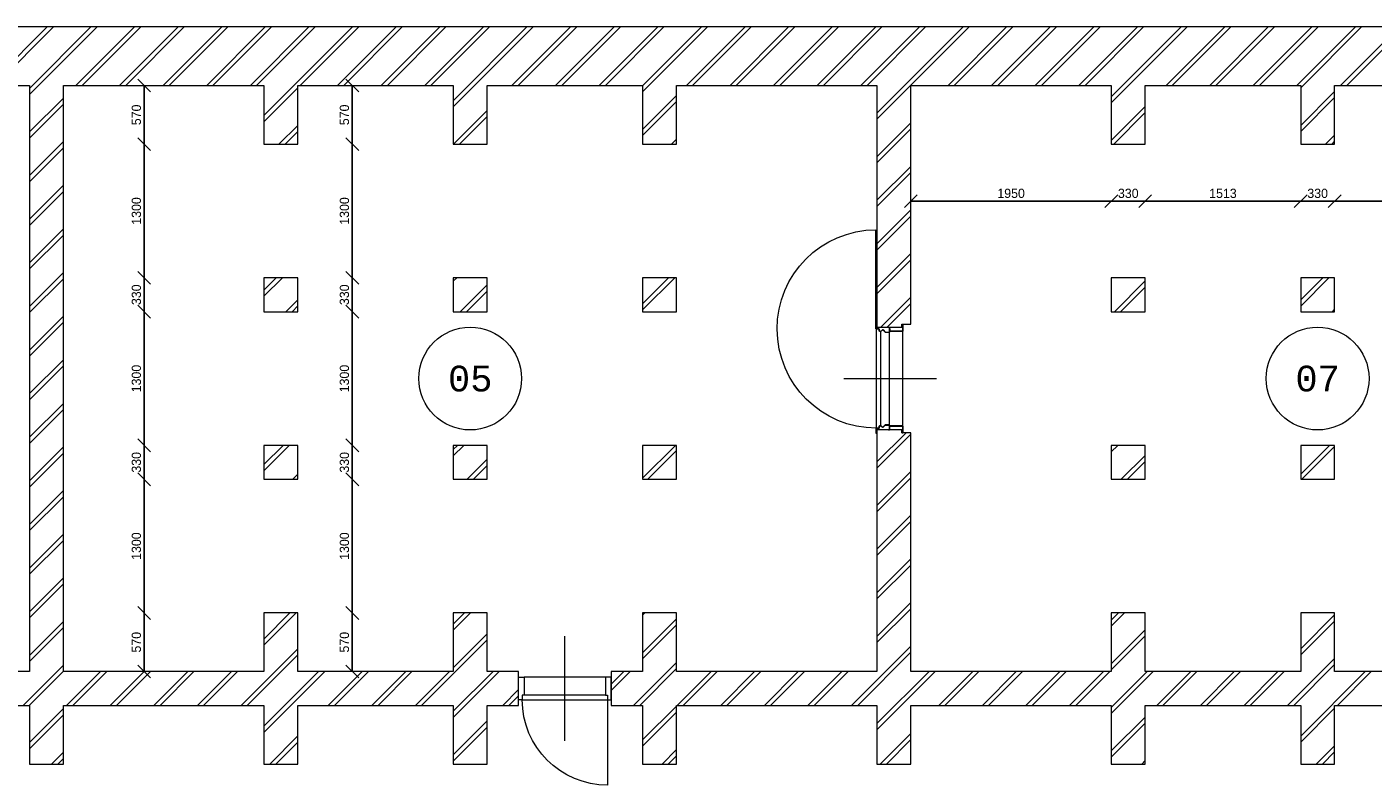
# Model space of a CAD drawing. Header units: millimetres. Extents: x 16453 to 69052, y 14723 to 37253.
# Tile 3 of 5: x 31123 to 44220, y 27661 to 35036. Entities that reach past the tile are written whole.
import ezdxf
from ezdxf.enums import TextEntityAlignment as Align
from ezdxf.xclip import XClip

# ---------------------------------------------------------------- set-up
doc = ezdxf.new("R2010")
doc.units = ezdxf.units.MM
doc.header["$LTSCALE"] = 50
doc.header["$XCLIPFRAME"] = 0
doc.layers.get('0').update_dxf_attribs({"linetype": 'CONTINUOUS'})
for name, color, linetype in [('Xref', 8, 'CONTINUOUS'), ('Xref-kel26$0$AL$1A---_ALGEMEEN', 8, 'CONTINUOUS'), ('Xref-kel26$0$AM$1A---_MAATV', 8, 'CONTINUOUS'), ('Xref-kel26$0$AT$1A---_TEKST050', 8, 'CONTINUOUS')]:
    doc.layers.add(name, color=color, linetype=linetype)
doc.styles.add('Xref-kel26$0$MONOTXT', font='MONOTXT')
doc.styles.add('Xref-kel26$0$Standard', font='txt')
doc.dimstyles.new('Xref-kel26$0$Standard', dxfattribs={"dimscale": 50, "dimtxt": 1.8, "dimasz": 2.5, "dimexe": 0.18, "dimexo": 0.0625, "dimtad": 1, "dimdec": 0, "dimdsep": 46, "dimtxsty": 'Xref-kel26$0$Standard', "dimblk": 'Xref-kel26$0$_Oblique', "dimcen": 2.5, "dimse1": 1, "dimse2": 1, "dimclrd": 8, "dimclre": 8, "dimclrt": 8, "dimadec": 0, "dimazin": 0, "dimtfac": 1, "dimtdec": 0, "dimtmove": 0, "dimatfit": 3, "dimldrblk": 'Xref-kel26$0$_Oblique', "dimfxl": 1, "dimtolj": 1, "dimtzin": 0, "dimarcsym": 0})

# ---------------------------------------------------------------- blocks, each defined once
blk = doc.blocks.new('Xref-kel26$0$ED0831')
at = {"layer": 'Xref-kel26$0$AL$1A---_ALGEMEEN', "color": 0, "linetype": 'Continuous', "lineweight": 0}
for p, q in [((450, -400), (450, 620)), ((0, 0), (0, 220)), ((0, 220), (55, 220)), ((55, 220), (845, 220)), ((55, 220), (55, 45)), ((900, 220), (845, 220)), ((845, 220), (845, 45)), ((900, 0), (900, 220)), ((35, 0), (0, 0)), ((55, 45), (35, 45)), ((35, 45), (35, 0)), ((35, 0), (35, -830)), ((865, 0), (35, 0)), ((55, 45), (845, 45)), ((845, 45), (865, 45)), ((865, 45), (865, 0)), ((865, 0), (900, 0))]:
    blk.add_line(p, q, dxfattribs=at)
blk.add_arc((35, 0), 830, 270, 360, dxfattribs=at)
blk = doc.blocks.new('Xref-kel26$0$DRMDG1')
at = {"layer": 'Xref-kel26$0$AL$1A---_ALGEMEEN', "color": 0, "linetype": 'Continuous', "lineweight": 0}
for p, q in [((530, -322), (530, 578)), ((70, 253), (990, 253)), ((72, 39), (989, 39)), ((980, 118), (80, 118)), ((48, -6), (1013, -6)), ((1059, -11), (1978, -11))]:
    blk.add_line(p, q, dxfattribs=at)
for points in [[(70, 249), (70, 127, -0.414214), (66, 123), (46, 123), (46, 125), (66, 125, 0.414214), (68, 127), (68, 249, 0.414214), (66, 251), (6, 251, 0.414214), (4, 249), (4, 242), (2, 242), (2, 249, -0.414214), (6, 253), (66, 253, -0.414214), (70, 249)], [(990, 249), (990, 127, 0.414214), (994, 123), (1014, 123), (1014, 125), (994, 125, -0.414214), (992, 127), (992, 249, -0.414214), (994, 251), (1054, 251, -0.414214), (1056, 249), (1056, 242), (1058, 242), (1058, 249, 0.414214), (1054, 253), (994, 253, 0.414214), (990, 249)], [(30, 112), (30, 119, -0.414214), (34, 123), (76, 123, -0.414214), (80, 119), (80, 83, -0.198912), (79, 80), (57, 57, 0.413398), (57, 55), (71, 40, -0.246437), (72, 37), (70, 24, -0.361349), (66, 21), (50, 21, 0.414214), (48, 19), (48, -7, -0.414214), (44, -11), (2, -11, -0.414214), (-2, -7), (-2, 0), (0, 0), (0, -7, 0.414214), (2, -9), (44, -9, 0.414214), (46, -7), (46, 19, -0.414214), (50, 23), (66, 23, 0.361885), (68, 25), (70, 37, 0.246623), (70, 39), (56, 53, -0.413672), (56, 59), (78, 81, 0.198912), (78, 83), (78, 119, 0.414214), (76, 121), (34, 121, 0.414214), (32, 119), (32, 112), (30, 112)], [(1030, 112), (1030, 119, 0.414214), (1026, 123), (984, 123, 0.414214), (980, 119), (980, 83, 0.198912), (982, 80), (1004, 57, -0.413398), (1004, 55), (990, 40, 0.246437), (989, 37), (991, 24, 0.361349), (995, 21), (1011, 21, -0.414214), (1013, 19), (1013, -7, 0.414214), (1017, -11), (1059, -11, 0.414214), (1063, -7), (1063, 0), (1061, 0), (1061, -7, -0.414214), (1059, -9), (1017, -9, -0.414214), (1015, -7), (1015, 19, 0.414214), (1011, 23), (995, 23, -0.361885), (993, 25), (991, 37, -0.246623), (991, 39), (1005, 53, 0.413672), (1005, 59), (983, 81, -0.198912), (982, 83), (982, 119, -0.414214), (984, 121), (1026, 121, -0.414214), (1028, 119), (1028, 112), (1030, 112)]]:
    blk.add_lwpolyline(points, format="xyb", dxfattribs=at)
blk.add_arc((1013, -6), 965, 180, 359.7031, dxfattribs=at)
blk = doc.blocks.new('Xref-kel26$0$_Oblique')
at = {"color": 0, "linetype": 'ByBlock', "lineweight": -2}
blk.add_line((-0.5, -0.5), (0.5, 0.5), dxfattribs=at)
blk = doc.blocks.new('*D13')
at = {"layer": 'Xref-kel26$0$AM$1A---_MAATV', "color": 8, "linetype": 'Continuous', "lineweight": -2, "transparency": 16777216}
blk.add_line((117810.43, 57319.74001), (115860.43, 57319.74001), dxfattribs=at)
at = {"layer": 'Xref-kel26$0$AM$1A---_MAATV', "color": 8, "linetype": 'Continuous', "lineweight": -2, "transparency": 16777216, "xscale": 125, "yscale": 125, "zscale": 125, "rotation": 180}
blk.add_blockref('Xref-kel26$0$_Oblique', (115860.43, 57319.74001), dxfattribs=at)
at = {"layer": 'Xref-kel26$0$AM$1A---_MAATV', "color": 8, "linetype": 'Continuous', "lineweight": -2, "transparency": 16777216, "xscale": 125, "yscale": 125, "zscale": 125}
blk.add_blockref('Xref-kel26$0$_Oblique', (117810.43, 57319.74001), dxfattribs=at)
at = {"layer": 'Xref-kel26$0$AM$1A---_MAATV', "color": 8, "linetype": 'Continuous', "lineweight": 0, "transparency": 16777216, "insert": (116835.43, 57395.99001), "char_height": 90, "attachment_point": 5, "style": 'Xref-kel26$0$Standard'}
blk.add_mtext('\\A1;1950', dxfattribs=at)
blk = doc.blocks.new('*D14')
at = {"layer": 'Xref-kel26$0$AM$1A---_MAATV', "color": 8, "linetype": 'Continuous', "lineweight": -2, "transparency": 16777216}
blk.add_line((118140.43, 57319.74001), (117810.43, 57319.74001), dxfattribs=at)
at = {"layer": 'Xref-kel26$0$AM$1A---_MAATV', "color": 8, "linetype": 'Continuous', "lineweight": -2, "transparency": 16777216, "xscale": 125, "yscale": 125, "zscale": 125, "rotation": 180}
blk.add_blockref('Xref-kel26$0$_Oblique', (117810.43, 57319.74001), dxfattribs=at)
at = {"layer": 'Xref-kel26$0$AM$1A---_MAATV', "color": 8, "linetype": 'Continuous', "lineweight": -2, "transparency": 16777216, "xscale": 125, "yscale": 125, "zscale": 125}
blk.add_blockref('Xref-kel26$0$_Oblique', (118140.43, 57319.74001), dxfattribs=at)
at = {"layer": 'Xref-kel26$0$AM$1A---_MAATV', "color": 8, "linetype": 'Continuous', "lineweight": 0, "transparency": 16777216, "insert": (117975.43, 57395.99001), "char_height": 90, "attachment_point": 5, "style": 'Xref-kel26$0$Standard'}
blk.add_mtext('\\A1;330', dxfattribs=at)
blk = doc.blocks.new('*D15')
at = {"layer": 'Xref-kel26$0$AM$1A---_MAATV', "color": 8, "linetype": 'Continuous', "lineweight": -2, "transparency": 16777216}
blk.add_line((119652.93, 57319.74001), (118140.43, 57319.74001), dxfattribs=at)
at = {"layer": 'Xref-kel26$0$AM$1A---_MAATV', "color": 8, "linetype": 'Continuous', "lineweight": -2, "transparency": 16777216, "xscale": 125, "yscale": 125, "zscale": 125, "rotation": 180}
blk.add_blockref('Xref-kel26$0$_Oblique', (118140.43, 57319.74001), dxfattribs=at)
at = {"layer": 'Xref-kel26$0$AM$1A---_MAATV', "color": 8, "linetype": 'Continuous', "lineweight": -2, "transparency": 16777216, "xscale": 125, "yscale": 125, "zscale": 125}
blk.add_blockref('Xref-kel26$0$_Oblique', (119652.93, 57319.74001), dxfattribs=at)
at = {"layer": 'Xref-kel26$0$AM$1A---_MAATV', "color": 8, "linetype": 'Continuous', "lineweight": 0, "transparency": 16777216, "insert": (118896.68, 57395.99001), "char_height": 90, "attachment_point": 5, "style": 'Xref-kel26$0$Standard'}
blk.add_mtext('\\A1;1513', dxfattribs=at)
blk = doc.blocks.new('*D16')
at = {"layer": 'Xref-kel26$0$AM$1A---_MAATV', "color": 8, "linetype": 'Continuous', "lineweight": -2, "transparency": 16777216}
blk.add_line((119982.93, 57319.74001), (119652.93, 57319.74001), dxfattribs=at)
at = {"layer": 'Xref-kel26$0$AM$1A---_MAATV', "color": 8, "linetype": 'Continuous', "lineweight": -2, "transparency": 16777216, "xscale": 125, "yscale": 125, "zscale": 125, "rotation": 180}
blk.add_blockref('Xref-kel26$0$_Oblique', (119652.93, 57319.74001), dxfattribs=at)
at = {"layer": 'Xref-kel26$0$AM$1A---_MAATV', "color": 8, "linetype": 'Continuous', "lineweight": -2, "transparency": 16777216, "xscale": 125, "yscale": 125, "zscale": 125}
blk.add_blockref('Xref-kel26$0$_Oblique', (119982.93, 57319.74001), dxfattribs=at)
at = {"layer": 'Xref-kel26$0$AM$1A---_MAATV', "color": 8, "linetype": 'Continuous', "lineweight": 0, "transparency": 16777216, "insert": (119817.93, 57395.99001), "char_height": 90, "attachment_point": 5, "style": 'Xref-kel26$0$Standard'}
blk.add_mtext('\\A1;330', dxfattribs=at)
blk = doc.blocks.new('*D17')
at = {"layer": 'Xref-kel26$0$AM$1A---_MAATV', "color": 8, "linetype": 'Continuous', "lineweight": -2, "transparency": 16777216}
blk.add_line((121495.43, 57319.74001), (119982.93, 57319.74001), dxfattribs=at)
at = {"layer": 'Xref-kel26$0$AM$1A---_MAATV', "color": 8, "linetype": 'Continuous', "lineweight": -2, "transparency": 16777216, "xscale": 125, "yscale": 125, "zscale": 125, "rotation": 180}
blk.add_blockref('Xref-kel26$0$_Oblique', (119982.93, 57319.74001), dxfattribs=at)
at = {"layer": 'Xref-kel26$0$AM$1A---_MAATV', "color": 8, "linetype": 'Continuous', "lineweight": -2, "transparency": 16777216, "xscale": 125, "yscale": 125, "zscale": 125}
blk.add_blockref('Xref-kel26$0$_Oblique', (121495.43, 57319.74001), dxfattribs=at)
at = {"layer": 'Xref-kel26$0$AM$1A---_MAATV', "color": 8, "linetype": 'Continuous', "lineweight": 0, "transparency": 16777216, "insert": (120739.18, 57395.99001), "char_height": 90, "attachment_point": 5, "style": 'Xref-kel26$0$Standard'}
blk.add_mtext('\\A1;1513', dxfattribs=at)
blk = doc.blocks.new('*D20')
at = {"layer": 'Xref-kel26$0$AM$1A---_MAATV', "color": 8, "linetype": 'Continuous', "lineweight": -2, "transparency": 16777216}
blk.add_line((110425.69999, 53314.85), (110425.69999, 52744.85), dxfattribs=at)
at = {"layer": 'Xref-kel26$0$AM$1A---_MAATV', "color": 8, "linetype": 'Continuous', "lineweight": -2, "transparency": 16777216, "xscale": 125, "yscale": 125, "zscale": 125}
for p, rotation in [((110425.69999, 53314.85), 90), ((110425.69999, 52744.85), 270)]:
    blk.add_blockref('Xref-kel26$0$_Oblique', p, dxfattribs=dict(at, rotation=rotation))
at = {"layer": 'Xref-kel26$0$AM$1A---_MAATV', "color": 8, "linetype": 'Continuous', "lineweight": 0, "transparency": 16777216, "insert": (110349.44999, 53029.85), "char_height": 90, "attachment_point": 5, "rotation": 90, "style": 'Xref-kel26$0$Standard'}
blk.add_mtext('\\A1;570', dxfattribs=at)
blk = doc.blocks.new('*D21')
at = {"layer": 'Xref-kel26$0$AM$1A---_MAATV', "color": 8, "linetype": 'Continuous', "lineweight": -2, "transparency": 16777216}
blk.add_line((110425.69999, 54614.85), (110425.69999, 53314.85), dxfattribs=at)
at = {"layer": 'Xref-kel26$0$AM$1A---_MAATV', "color": 8, "linetype": 'Continuous', "lineweight": -2, "transparency": 16777216, "xscale": 125, "yscale": 125, "zscale": 125}
for p, rotation in [((110425.69999, 54614.85), 90), ((110425.69999, 53314.85), 270)]:
    blk.add_blockref('Xref-kel26$0$_Oblique', p, dxfattribs=dict(at, rotation=rotation))
at = {"layer": 'Xref-kel26$0$AM$1A---_MAATV', "color": 8, "linetype": 'Continuous', "lineweight": 0, "transparency": 16777216, "insert": (110349.44999, 53964.85), "char_height": 90, "attachment_point": 5, "rotation": 90, "style": 'Xref-kel26$0$Standard'}
blk.add_mtext('\\A1;1300', dxfattribs=at)
blk = doc.blocks.new('*D22')
at = {"layer": 'Xref-kel26$0$AM$1A---_MAATV', "color": 8, "linetype": 'Continuous', "lineweight": -2, "transparency": 16777216}
blk.add_line((110425.69999, 54944.85), (110425.69999, 54614.85), dxfattribs=at)
at = {"layer": 'Xref-kel26$0$AM$1A---_MAATV', "color": 8, "linetype": 'Continuous', "lineweight": -2, "transparency": 16777216, "xscale": 125, "yscale": 125, "zscale": 125}
for p, rotation in [((110425.69999, 54944.85), 90), ((110425.69999, 54614.85), 270)]:
    blk.add_blockref('Xref-kel26$0$_Oblique', p, dxfattribs=dict(at, rotation=rotation))
at = {"layer": 'Xref-kel26$0$AM$1A---_MAATV', "color": 8, "linetype": 'Continuous', "lineweight": 0, "transparency": 16777216, "insert": (110349.44999, 54779.85), "char_height": 90, "attachment_point": 5, "rotation": 90, "style": 'Xref-kel26$0$Standard'}
blk.add_mtext('\\A1;330', dxfattribs=at)
blk = doc.blocks.new('*D23')
at = {"layer": 'Xref-kel26$0$AM$1A---_MAATV', "color": 8, "linetype": 'Continuous', "lineweight": -2, "transparency": 16777216}
blk.add_line((110425.69999, 56244.85), (110425.69999, 54944.85), dxfattribs=at)
at = {"layer": 'Xref-kel26$0$AM$1A---_MAATV', "color": 8, "linetype": 'Continuous', "lineweight": -2, "transparency": 16777216, "xscale": 125, "yscale": 125, "zscale": 125}
for p, rotation in [((110425.69999, 56244.85), 90), ((110425.69999, 54944.85), 270)]:
    blk.add_blockref('Xref-kel26$0$_Oblique', p, dxfattribs=dict(at, rotation=rotation))
at = {"layer": 'Xref-kel26$0$AM$1A---_MAATV', "color": 8, "linetype": 'Continuous', "lineweight": 0, "transparency": 16777216, "insert": (110349.44999, 55594.85), "char_height": 90, "attachment_point": 5, "rotation": 90, "style": 'Xref-kel26$0$Standard'}
blk.add_mtext('\\A1;1300', dxfattribs=at)
blk = doc.blocks.new('*D24')
at = {"layer": 'Xref-kel26$0$AM$1A---_MAATV', "color": 8, "linetype": 'Continuous', "lineweight": -2, "transparency": 16777216}
blk.add_line((110425.69999, 56574.85), (110425.69999, 56244.85), dxfattribs=at)
at = {"layer": 'Xref-kel26$0$AM$1A---_MAATV', "color": 8, "linetype": 'Continuous', "lineweight": -2, "transparency": 16777216, "xscale": 125, "yscale": 125, "zscale": 125}
for p, rotation in [((110425.69999, 56574.85), 90), ((110425.69999, 56244.85), 270)]:
    blk.add_blockref('Xref-kel26$0$_Oblique', p, dxfattribs=dict(at, rotation=rotation))
at = {"layer": 'Xref-kel26$0$AM$1A---_MAATV', "color": 8, "linetype": 'Continuous', "lineweight": 0, "transparency": 16777216, "insert": (110349.44999, 56409.85), "char_height": 90, "attachment_point": 5, "rotation": 90, "style": 'Xref-kel26$0$Standard'}
blk.add_mtext('\\A1;330', dxfattribs=at)
blk = doc.blocks.new('*D25')
at = {"layer": 'Xref-kel26$0$AM$1A---_MAATV', "color": 8, "linetype": 'Continuous', "lineweight": -2, "transparency": 16777216}
blk.add_line((110425.69999, 57874.85), (110425.69999, 56574.85), dxfattribs=at)
at = {"layer": 'Xref-kel26$0$AM$1A---_MAATV', "color": 8, "linetype": 'Continuous', "lineweight": -2, "transparency": 16777216, "xscale": 125, "yscale": 125, "zscale": 125}
for p, rotation in [((110425.69999, 57874.85), 90), ((110425.69999, 56574.85), 270)]:
    blk.add_blockref('Xref-kel26$0$_Oblique', p, dxfattribs=dict(at, rotation=rotation))
at = {"layer": 'Xref-kel26$0$AM$1A---_MAATV', "color": 8, "linetype": 'Continuous', "lineweight": 0, "transparency": 16777216, "insert": (110349.44999, 57224.85), "char_height": 90, "attachment_point": 5, "rotation": 90, "style": 'Xref-kel26$0$Standard'}
blk.add_mtext('\\A1;1300', dxfattribs=at)
blk = doc.blocks.new('*D26')
at = {"layer": 'Xref-kel26$0$AM$1A---_MAATV', "color": 8, "linetype": 'Continuous', "lineweight": -2, "transparency": 16777216}
blk.add_line((110425.69999, 58444.85), (110425.69999, 57874.85), dxfattribs=at)
at = {"layer": 'Xref-kel26$0$AM$1A---_MAATV', "color": 8, "linetype": 'Continuous', "lineweight": -2, "transparency": 16777216, "xscale": 125, "yscale": 125, "zscale": 125}
for p, rotation in [((110425.69999, 58444.85), 90), ((110425.69999, 57874.85), 270)]:
    blk.add_blockref('Xref-kel26$0$_Oblique', p, dxfattribs=dict(at, rotation=rotation))
at = {"layer": 'Xref-kel26$0$AM$1A---_MAATV', "color": 8, "linetype": 'Continuous', "lineweight": 0, "transparency": 16777216, "insert": (110349.44999, 58159.85), "char_height": 90, "attachment_point": 5, "rotation": 90, "style": 'Xref-kel26$0$Standard'}
blk.add_mtext('\\A1;570', dxfattribs=at)
blk = doc.blocks.new('*D27')
at = {"layer": 'Xref-kel26$0$AM$1A---_MAATV', "color": 8, "linetype": 'Continuous', "lineweight": -2, "transparency": 16777216}
blk.add_line((108401.39999, 53314.85), (108401.39999, 52744.85), dxfattribs=at)
at = {"layer": 'Xref-kel26$0$AM$1A---_MAATV', "color": 8, "linetype": 'Continuous', "lineweight": -2, "transparency": 16777216, "xscale": 125, "yscale": 125, "zscale": 125}
for p, rotation in [((108401.39999, 53314.85), 90), ((108401.39999, 52744.85), 270)]:
    blk.add_blockref('Xref-kel26$0$_Oblique', p, dxfattribs=dict(at, rotation=rotation))
at = {"layer": 'Xref-kel26$0$AM$1A---_MAATV', "color": 8, "linetype": 'Continuous', "lineweight": 0, "transparency": 16777216, "insert": (108325.14999, 53029.85), "char_height": 90, "attachment_point": 5, "rotation": 90, "style": 'Xref-kel26$0$Standard'}
blk.add_mtext('\\A1;570', dxfattribs=at)
blk = doc.blocks.new('*D28')
at = {"layer": 'Xref-kel26$0$AM$1A---_MAATV', "color": 8, "linetype": 'Continuous', "lineweight": -2, "transparency": 16777216}
blk.add_line((108401.39999, 54614.85), (108401.39999, 53314.85), dxfattribs=at)
at = {"layer": 'Xref-kel26$0$AM$1A---_MAATV', "color": 8, "linetype": 'Continuous', "lineweight": -2, "transparency": 16777216, "xscale": 125, "yscale": 125, "zscale": 125}
for p, rotation in [((108401.39999, 54614.85), 90), ((108401.39999, 53314.85), 270)]:
    blk.add_blockref('Xref-kel26$0$_Oblique', p, dxfattribs=dict(at, rotation=rotation))
at = {"layer": 'Xref-kel26$0$AM$1A---_MAATV', "color": 8, "linetype": 'Continuous', "lineweight": 0, "transparency": 16777216, "insert": (108325.14999, 53964.85), "char_height": 90, "attachment_point": 5, "rotation": 90, "style": 'Xref-kel26$0$Standard'}
blk.add_mtext('\\A1;1300', dxfattribs=at)
blk = doc.blocks.new('*D29')
at = {"layer": 'Xref-kel26$0$AM$1A---_MAATV', "color": 8, "linetype": 'Continuous', "lineweight": -2, "transparency": 16777216}
blk.add_line((108401.39999, 54944.85), (108401.39999, 54614.85), dxfattribs=at)
at = {"layer": 'Xref-kel26$0$AM$1A---_MAATV', "color": 8, "linetype": 'Continuous', "lineweight": -2, "transparency": 16777216, "xscale": 125, "yscale": 125, "zscale": 125}
for p, rotation in [((108401.39999, 54944.85), 90), ((108401.39999, 54614.85), 270)]:
    blk.add_blockref('Xref-kel26$0$_Oblique', p, dxfattribs=dict(at, rotation=rotation))
at = {"layer": 'Xref-kel26$0$AM$1A---_MAATV', "color": 8, "linetype": 'Continuous', "lineweight": 0, "transparency": 16777216, "insert": (108325.14999, 54779.85), "char_height": 90, "attachment_point": 5, "rotation": 90, "style": 'Xref-kel26$0$Standard'}
blk.add_mtext('\\A1;330', dxfattribs=at)
blk = doc.blocks.new('*D30')
at = {"layer": 'Xref-kel26$0$AM$1A---_MAATV', "color": 8, "linetype": 'Continuous', "lineweight": -2, "transparency": 16777216}
blk.add_line((108401.39999, 56244.85), (108401.39999, 54944.85), dxfattribs=at)
at = {"layer": 'Xref-kel26$0$AM$1A---_MAATV', "color": 8, "linetype": 'Continuous', "lineweight": -2, "transparency": 16777216, "xscale": 125, "yscale": 125, "zscale": 125}
for p, rotation in [((108401.39999, 56244.85), 90), ((108401.39999, 54944.85), 270)]:
    blk.add_blockref('Xref-kel26$0$_Oblique', p, dxfattribs=dict(at, rotation=rotation))
at = {"layer": 'Xref-kel26$0$AM$1A---_MAATV', "color": 8, "linetype": 'Continuous', "lineweight": 0, "transparency": 16777216, "insert": (108325.14999, 55594.85), "char_height": 90, "attachment_point": 5, "rotation": 90, "style": 'Xref-kel26$0$Standard'}
blk.add_mtext('\\A1;1300', dxfattribs=at)
blk = doc.blocks.new('*D31')
at = {"layer": 'Xref-kel26$0$AM$1A---_MAATV', "color": 8, "linetype": 'Continuous', "lineweight": -2, "transparency": 16777216}
blk.add_line((108401.39999, 56574.85), (108401.39999, 56244.85), dxfattribs=at)
at = {"layer": 'Xref-kel26$0$AM$1A---_MAATV', "color": 8, "linetype": 'Continuous', "lineweight": -2, "transparency": 16777216, "xscale": 125, "yscale": 125, "zscale": 125}
for p, rotation in [((108401.39999, 56574.85), 90), ((108401.39999, 56244.85), 270)]:
    blk.add_blockref('Xref-kel26$0$_Oblique', p, dxfattribs=dict(at, rotation=rotation))
at = {"layer": 'Xref-kel26$0$AM$1A---_MAATV', "color": 8, "linetype": 'Continuous', "lineweight": 0, "transparency": 16777216, "insert": (108325.14999, 56409.85), "char_height": 90, "attachment_point": 5, "rotation": 90, "style": 'Xref-kel26$0$Standard'}
blk.add_mtext('\\A1;330', dxfattribs=at)
blk = doc.blocks.new('*D32')
at = {"layer": 'Xref-kel26$0$AM$1A---_MAATV', "color": 8, "linetype": 'Continuous', "lineweight": -2, "transparency": 16777216}
blk.add_line((108401.39999, 57874.85), (108401.39999, 56574.85), dxfattribs=at)
at = {"layer": 'Xref-kel26$0$AM$1A---_MAATV', "color": 8, "linetype": 'Continuous', "lineweight": -2, "transparency": 16777216, "xscale": 125, "yscale": 125, "zscale": 125}
for p, rotation in [((108401.39999, 57874.85), 90), ((108401.39999, 56574.85), 270)]:
    blk.add_blockref('Xref-kel26$0$_Oblique', p, dxfattribs=dict(at, rotation=rotation))
at = {"layer": 'Xref-kel26$0$AM$1A---_MAATV', "color": 8, "linetype": 'Continuous', "lineweight": 0, "transparency": 16777216, "insert": (108325.14999, 57224.85), "char_height": 90, "attachment_point": 5, "rotation": 90, "style": 'Xref-kel26$0$Standard'}
blk.add_mtext('\\A1;1300', dxfattribs=at)
blk = doc.blocks.new('*D33')
at = {"layer": 'Xref-kel26$0$AM$1A---_MAATV', "color": 8, "linetype": 'Continuous', "lineweight": -2, "transparency": 16777216}
blk.add_line((108401.39999, 58444.85), (108401.39999, 57874.85), dxfattribs=at)
at = {"layer": 'Xref-kel26$0$AM$1A---_MAATV', "color": 8, "linetype": 'Continuous', "lineweight": -2, "transparency": 16777216, "xscale": 125, "yscale": 125, "zscale": 125}
for p, rotation in [((108401.39999, 58444.85), 90), ((108401.39999, 57874.85), 270)]:
    blk.add_blockref('Xref-kel26$0$_Oblique', p, dxfattribs=dict(at, rotation=rotation))
at = {"layer": 'Xref-kel26$0$AM$1A---_MAATV', "color": 8, "linetype": 'Continuous', "lineweight": 0, "transparency": 16777216, "insert": (108325.14999, 58159.85), "char_height": 90, "attachment_point": 5, "rotation": 90, "style": 'Xref-kel26$0$Standard'}
blk.add_mtext('\\A1;570', dxfattribs=at)
blk = doc.blocks.new('Xref-kel26')
at = {"layer": 'Xref-kel26$0$AL$1A---_ALGEMEEN', "linetype": 'Continuous', "lineweight": 0}
for p, q in [((106888.3, 58444.85), (107458.3, 59014.85)), ((106948.3, 58444.85), (107518.3, 59014.85)), ((107285.43, 58417.72), (107882.56, 59014.85)), ((107285.43, 58357.72), (107942.56, 59014.85)), ((107736.83, 58444.85), (108306.83, 59014.85)), ((107796.83, 58444.85), (108366.83, 59014.85)), ((108161.09, 58444.85), (108731.09, 59014.85)), ((108221.09, 58444.85), (108791.09, 59014.85)), ((108585.35, 58444.85), (109155.35, 59014.85)), ((108645.35, 58444.85), (109215.35, 59014.85)), ((109009.62, 58444.85), (109579.62, 59014.85)), ((109069.62, 58444.85), (109639.62, 59014.85)), ((109433.88, 58444.85), (110003.88, 59014.85)), ((109493.88, 58444.85), (110063.88, 59014.85)), ((109565.43, 58152.13), (110428.15, 59014.85)), ((109918.15, 58444.85), (110488.15, 59014.85)), ((110282.41, 58444.85), (110852.41, 59014.85)), ((110342.41, 58444.85), (110912.41, 59014.85)), ((110706.67, 58444.85), (111276.67, 59014.85)), ((110766.67, 58444.85), (111336.67, 59014.85)), ((111130.94, 58444.85), (111700.94, 59014.85)), ((111190.94, 58444.85), (111760.94, 59014.85)), ((111407.93, 58297.58), (112125.2, 59014.85)), ((111407.93, 58237.58), (112185.2, 59014.85)), ((111979.47, 58444.85), (112549.47, 59014.85)), ((112039.47, 58444.85), (112609.47, 59014.85)), ((112403.73, 58444.85), (112973.73, 59014.85)), ((112463.73, 58444.85), (113033.73, 59014.85)), ((112827.99, 58444.85), (113397.99, 59014.85)), ((112887.99, 58444.85), (113457.99, 59014.85)), ((113250.43, 58443.02), (113822.26, 59014.85)), ((113250.43, 58383.02), (113882.26, 59014.85)), ((113676.52, 58444.85), (114246.52, 59014.85)), ((113736.52, 58444.85), (114306.52, 59014.85)), ((114100.79, 58444.85), (114670.79, 59014.85)), ((114160.79, 58444.85), (114730.79, 59014.85)), ((114525.05, 58444.85), (115095.05, 59014.85)), ((114585.05, 58444.85), (115155.05, 59014.85)), ((114949.32, 58444.85), (115519.32, 59014.85)), ((115009.32, 58444.85), (115579.32, 59014.85)), ((115373.58, 58444.85), (115943.58, 59014.85)), ((115433.58, 58444.85), (116003.58, 59014.85)), ((115530.43, 58177.44), (116367.84, 59014.85)), ((115530.43, 58117.44), (116427.84, 59014.85)), ((116222.11, 58444.85), (116792.11, 59014.85)), ((116282.11, 58444.85), (116852.11, 59014.85)), ((116646.37, 58444.85), (117216.37, 59014.85)), ((116706.37, 58444.85), (117276.37, 59014.85)), ((117070.64, 58444.85), (117640.64, 59014.85)), ((117130.64, 58444.85), (117700.64, 59014.85)), ((117494.9, 58444.85), (118064.9, 59014.85)), ((117554.9, 58444.85), (118124.9, 59014.85)), ((117810.43, 58336.12), (118489.16, 59014.85)), ((117810.43, 58276.12), (118549.16, 59014.85)), ((118343.43, 58444.85), (118913.43, 59014.85)), ((118403.43, 58444.85), (118973.43, 59014.85)), ((118767.69, 58444.85), (119337.69, 59014.85)), ((118827.69, 58444.85), (119397.69, 59014.85)), ((119191.96, 58444.85), (119761.96, 59014.85)), ((119251.96, 58444.85), (119821.96, 59014.85)), ((119616.22, 58444.85), (120186.22, 59014.85)), ((119652.93, 58421.56), (120246.22, 59014.85)), ((120040.48, 58444.85), (120610.48, 59014.85)), ((120100.48, 58444.85), (120670.48, 59014.85)), ((109565.43, 58092.13), (109895.43, 58422.13)), ((107285.43, 57993.45), (107615.43, 58323.45)), ((113250.43, 58018.76), (113580.43, 58348.76)), ((113250.43, 57958.76), (113580.43, 58288.76)), ((119652.93, 58057.3), (119982.93, 58387.3)), ((119652.93, 57997.3), (119982.93, 58327.3)), ((107285.43, 57933.45), (107615.43, 58263.45)), ((111409.47, 57874.85), (111737.93, 58203.31)), ((117810.43, 57911.85), (118140.43, 58241.85)), ((117833.43, 57874.85), (118140.43, 58181.85)), ((109712.41, 57874.85), (109895.43, 58057.87)), ((111469.47, 57874.85), (111737.93, 58143.31)), ((115530.43, 57753.17), (115860.43, 58083.17)), ((115530.43, 57693.17), (115860.43, 58023.17)), ((107285.43, 57569.19), (107615.43, 57899.19)), ((109772.41, 57874.85), (109895.43, 57997.87)), ((113530.79, 57874.85), (113580.43, 57924.49)), ((119894.75, 57874.85), (119982.93, 57963.03)), ((119954.75, 57874.85), (119982.93, 57903.03)), ((107285.43, 57509.19), (107615.43, 57839.19)), ((115530.43, 57328.91), (115860.43, 57658.91)), ((115530.43, 57268.91), (115860.43, 57598.91)), ((107285.43, 57144.93), (107615.43, 57474.93)), ((107285.43, 57084.93), (107615.43, 57414.93)), ((115530.43, 56904.64), (115860.43, 57234.64)), ((115530.43, 56844.64), (115860.43, 57174.64)), ((107285.43, 56720.66), (107615.43, 57050.66)), ((107285.43, 56660.66), (107615.43, 56990.66)), ((115530.43, 56480.38), (115860.43, 56810.38)), ((115530.43, 56420.38), (115860.43, 56750.38)), ((107285.43, 56296.4), (107615.43, 56626.4)), ((107285.43, 56236.4), (107615.43, 56566.4)), ((109565.43, 56455.08), (109685.2, 56574.85)), ((109565.43, 56395.08), (109745.2, 56574.85)), ((111407.93, 56540.52), (111442.26, 56574.85)), ((111476.52, 56244.85), (111737.93, 56506.26)), ((113250.43, 56321.7), (113503.58, 56574.85)), ((113250.43, 56261.7), (113563.58, 56574.85)), ((117840.48, 56244.85), (118140.43, 56544.8)), ((117900.48, 56244.85), (118140.43, 56484.8)), ((119652.93, 56360.24), (119867.54, 56574.85)), ((119652.93, 56300.24), (119927.54, 56574.85)), ((109779.47, 56244.85), (109895.43, 56360.81)), ((111536.52, 56244.85), (111737.93, 56446.26)), ((115569.16, 56094.85), (115860.43, 56386.12)), ((115629.16, 56094.85), (115860.43, 56326.12)), ((107285.43, 55872.13), (107615.43, 56202.13)), ((109839.47, 56244.85), (109895.43, 56300.81)), ((119961.8, 56244.85), (119982.93, 56265.98)), ((107285.43, 55812.13), (107615.43, 56142.13)), ((107285.43, 55447.87), (107615.43, 55777.87)), ((107285.43, 55387.87), (107615.43, 55717.87)), ((107285.43, 55023.61), (107615.43, 55353.61)), ((107285.43, 54963.61), (107615.43, 55293.61)), ((115530.43, 54783.32), (115813.96, 55066.85)), ((115530.43, 54723.32), (115860.43, 55053.32)), ((107285.43, 54599.34), (107615.43, 54929.34)), ((109565.43, 54758.02), (109752.26, 54944.85)), ((109565.43, 54698.02), (109812.26, 54944.85)), ((111407.93, 54903.46), (111449.32, 54944.85)), ((111407.93, 54843.46), (111509.32, 54944.85)), ((113250.43, 54624.64), (113570.64, 54944.85)), ((113300.64, 54614.85), (113580.43, 54894.64)), ((117810.43, 54942), (117813.28, 54944.85)), ((117810.43, 54882), (117873.28, 54944.85)), ((119652.93, 54663.18), (119934.6, 54944.85)), ((119664.6, 54614.85), (119982.93, 54933.18)), ((107285.43, 54539.34), (107615.43, 54869.34)), ((111543.58, 54614.85), (111737.93, 54809.2)), ((111603.58, 54614.85), (111737.93, 54749.2)), ((117907.54, 54614.85), (118140.43, 54847.74)), ((117967.54, 54614.85), (118140.43, 54787.74)), ((109846.52, 54614.85), (109895.43, 54663.76)), ((115530.43, 54359.06), (115860.43, 54689.06)), ((115530.43, 54299.06), (115860.43, 54629.06)), ((107285.43, 54175.08), (107615.43, 54505.08)), ((107285.43, 54115.08), (107615.43, 54445.08)), ((115530.43, 53934.8), (115860.43, 54264.8)), ((115530.43, 53874.8), (115860.43, 54204.8)), ((107285.43, 53750.81), (107615.43, 54080.81)), ((107285.43, 53690.81), (107615.43, 54020.81)), ((115530.43, 53510.53), (115860.43, 53840.53)), ((115530.43, 53450.53), (115860.43, 53780.53)), ((107285.43, 53326.55), (107615.43, 53656.55)), ((107285.43, 53266.55), (107615.43, 53596.55)), ((109565.43, 53060.96), (109819.32, 53314.85)), ((109565.43, 53000.96), (109879.32, 53314.85)), ((111407.93, 53206.41), (111516.37, 53314.85)), ((111407.93, 53146.41), (111576.37, 53314.85)), ((113250.43, 53291.85), (113273.43, 53314.85)), ((115530.43, 53086.27), (115860.43, 53416.27)), ((115530.43, 53026.27), (115860.43, 53356.27)), ((117810.43, 53244.95), (117880.33, 53314.85)), ((117810.43, 53184.95), (117940.33, 53314.85)), ((107285.43, 52902.29), (107615.43, 53232.29)), ((113250.43, 52927.59), (113580.43, 53257.59)), ((113250.43, 52867.59), (113580.43, 53197.59)), ((119652.93, 52966.13), (119982.93, 53296.13)), ((119652.93, 52906.13), (119982.93, 53236.13)), ((107285.43, 52842.29), (107615.43, 53172.29)), ((111100.64, 52414.85), (111737.93, 53052.14)), ((111407.93, 52782.14), (111737.93, 53112.14)), ((117810.43, 52820.68), (118140.43, 53150.68)), ((117810.43, 52760.68), (118140.43, 53090.68)), ((109343.58, 52414.85), (109895.43, 52966.7)), ((115283.28, 52414.85), (115860.43, 52992)), ((115343.28, 52414.85), (115860.43, 52932)), ((107222.26, 52414.85), (107615.43, 52808.02)), ((109403.58, 52414.85), (109895.43, 52906.7)), ((113161.96, 52414.85), (113580.43, 52833.32)), ((119525.92, 52414.85), (119982.93, 52871.86)), ((119585.92, 52414.85), (119982.93, 52811.86)), ((107282.26, 52414.85), (107615.43, 52748.02)), ((107646.52, 52414.85), (107976.52, 52744.85)), ((107706.52, 52414.85), (108036.52, 52744.85)), ((108070.79, 52414.85), (108400.79, 52744.85)), ((108130.79, 52414.85), (108460.79, 52744.85)), ((108495.05, 52414.85), (108825.05, 52744.85)), ((108555.05, 52414.85), (108885.05, 52744.85)), ((108919.32, 52414.85), (109249.32, 52744.85)), ((108979.32, 52414.85), (109309.32, 52744.85)), ((109565.43, 52212.44), (110097.84, 52744.85)), ((109565.43, 52152.44), (110157.84, 52744.85)), ((110192.11, 52414.85), (110522.11, 52744.85)), ((110252.11, 52414.85), (110582.11, 52744.85)), ((110616.37, 52414.85), (110946.37, 52744.85)), ((110676.37, 52414.85), (111006.37, 52744.85)), ((111040.64, 52414.85), (111370.64, 52744.85)), ((111407.93, 52357.88), (111794.9, 52744.85)), ((111407.93, 52297.88), (111854.9, 52744.85)), ((112944.18, 52621.34), (113067.69, 52744.85)), ((112944.18, 52561.34), (113127.69, 52744.85)), ((113221.96, 52414.85), (113580.43, 52773.32)), ((113586.22, 52414.85), (113916.22, 52744.85)), ((113646.22, 52414.85), (113976.22, 52744.85)), ((114010.48, 52414.85), (114340.48, 52744.85)), ((114070.48, 52414.85), (114400.48, 52744.85)), ((114434.75, 52414.85), (114764.75, 52744.85)), ((114494.75, 52414.85), (114824.75, 52744.85)), ((114859.01, 52414.85), (115189.01, 52744.85)), ((114919.01, 52414.85), (115249.01, 52744.85)), ((115530.43, 52237.74), (116037.54, 52744.85)), ((115530.43, 52177.74), (116097.54, 52744.85)), ((116131.8, 52414.85), (116461.8, 52744.85)), ((116191.8, 52414.85), (116521.8, 52744.85)), ((116556.07, 52414.85), (116886.07, 52744.85)), ((116616.07, 52414.85), (116946.07, 52744.85)), ((116980.33, 52414.85), (117310.33, 52744.85)), ((117040.33, 52414.85), (117370.33, 52744.85)), ((117404.6, 52414.85), (117734.6, 52744.85)), ((117464.6, 52414.85), (117794.6, 52744.85)), ((117810.43, 52396.42), (118158.86, 52744.85)), ((117810.43, 52336.42), (118218.86, 52744.85)), ((118253.12, 52414.85), (118583.12, 52744.85)), ((118313.12, 52414.85), (118643.12, 52744.85)), ((118677.39, 52414.85), (119007.39, 52744.85)), ((118737.39, 52414.85), (119067.39, 52744.85)), ((119101.65, 52414.85), (119431.65, 52744.85)), ((119161.65, 52414.85), (119491.65, 52744.85)), ((119652.93, 52117.6), (120280.18, 52744.85)), ((120010.18, 52414.85), (120340.18, 52744.85)), ((111889.16, 52414.85), (112044.18, 52569.87)), ((111949.16, 52414.85), (112044.18, 52509.87)), ((113250.43, 52079.06), (113580.43, 52409.06)), ((107285.43, 52053.76), (107615.43, 52383.76)), ((107285.43, 51993.76), (107615.43, 52323.76)), ((111407.93, 51933.62), (111737.93, 52263.62)), ((113250.43, 52019.06), (113580.43, 52349.06)), ((117810.43, 51972.16), (118140.43, 52302.16)), ((119652.93, 52057.6), (119982.93, 52387.6)), ((111407.93, 51873.62), (111737.93, 52203.62)), ((115561.8, 51844.85), (115860.43, 52143.48)), ((117810.43, 51912.16), (118140.43, 52242.16)), ((109622.11, 51844.85), (109895.43, 52118.17)), ((109682.11, 51844.85), (109895.43, 52058.17)), ((115621.8, 51844.85), (115860.43, 52083.48)), ((119804.45, 51844.85), (119982.93, 52023.33)), ((107500.79, 51844.85), (107615.43, 51959.49)), ((107560.79, 51844.85), (107615.43, 51899.49)), ((113440.48, 51844.85), (113580.43, 51984.8)), ((113500.48, 51844.85), (113580.43, 51924.8)), ((118107.39, 51844.85), (118140.43, 51877.89)), ((119864.45, 51844.85), (119982.93, 51963.33))]:
    blk.add_line(p, q, dxfattribs=at)
for points in [[(105335.43, 58444.85), (107285.43, 58444.85), (107285.43, 52744.85), (106760.43, 52744.85)], [(106760.43, 52414.85), (107285.43, 52414.85), (107285.43, 51844.85), (107615.43, 51844.85), (107615.43, 52414.85), (109565.43, 52414.85), (109565.43, 51844.85), (109895.43, 51844.85), (109895.43, 52414.85), (111407.93, 52414.85), (111407.93, 51844.85), (111737.93, 51844.85), (111737.93, 52414.85), (112044.18, 52414.85), (112044.18, 52744.85), (111737.93, 52744.85), (111737.93, 53314.85), (111407.93, 53314.85), (111407.93, 52744.85), (109895.43, 52744.85), (109895.43, 53314.85), (109565.43, 53314.85), (109565.43, 52744.85), (107615.43, 52744.85), (107615.43, 58444.85), (109565.43, 58444.85), (109565.43, 57874.85), (109895.43, 57874.85), (109895.43, 58444.85), (111407.93, 58444.85), (111407.93, 57874.85), (111737.93, 57874.85), (111737.93, 58444.85), (113250.43, 58444.85), (113250.43, 57874.85), (113580.43, 57874.85), (113580.43, 58444.85), (115530.43, 58444.85), (115530.43, 56094.85), (115772.43, 56094.85), (115772.43, 56122.85), (115860.43, 56122.85), (115860.43, 58444.85), (117810.43, 58444.85), (117810.43, 57874.85), (118140.43, 57874.85), (118140.43, 58444.85), (119652.93, 58444.85), (119652.93, 57874.85), (119982.93, 57874.85), (119982.93, 58444.85), (121495.43, 58444.85)], [(121495.43, 52744.85), (119982.93, 52744.85), (119982.93, 53314.85), (119652.93, 53314.85), (119652.93, 52744.85), (118140.43, 52744.85), (118140.43, 53314.85), (117810.43, 53314.85), (117810.43, 52744.85), (115860.43, 52744.85), (115860.43, 55066.85), (115772.43, 55066.85), (115772.43, 55094.85), (115530.43, 55094.85), (115530.43, 52744.85), (113580.43, 52744.85), (113580.43, 53314.85), (113250.43, 53314.85), (113250.43, 52744.85), (112944.18, 52744.85), (112944.18, 52414.85), (113250.43, 52414.85), (113250.43, 51844.85), (113580.43, 51844.85), (113580.43, 52414.85), (115530.43, 52414.85), (115530.43, 51844.85), (115860.43, 51844.85), (115860.43, 52414.85), (117810.43, 52414.85), (117810.43, 51844.85), (118140.43, 51844.85), (118140.43, 52414.85), (119652.93, 52414.85), (119652.93, 51844.85), (119982.93, 51844.85), (119982.93, 52414.85), (121495.43, 52414.85)], [(140835.43, 59014.85), (98720.43, 59014.85)]]:
    blk.add_lwpolyline(points, dxfattribs=at)
for points in [[(109565.43, 56244.85), (109895.43, 56244.85), (109895.43, 56574.85), (109565.43, 56574.85)], [(111407.93, 56244.85), (111737.93, 56244.85), (111737.93, 56574.85), (111407.93, 56574.85)], [(113250.43, 56244.85), (113580.43, 56244.85), (113580.43, 56574.85), (113250.43, 56574.85)], [(117810.43, 56244.85), (118140.43, 56244.85), (118140.43, 56574.85), (117810.43, 56574.85)], [(119652.93, 56244.85), (119982.93, 56244.85), (119982.93, 56574.85), (119652.93, 56574.85)], [(109565.43, 54614.85), (109895.43, 54614.85), (109895.43, 54944.85), (109565.43, 54944.85)], [(111407.93, 54614.85), (111737.93, 54614.85), (111737.93, 54944.85), (111407.93, 54944.85)], [(113250.43, 54614.85), (113580.43, 54614.85), (113580.43, 54944.85), (113250.43, 54944.85)], [(117810.43, 54614.85), (118140.43, 54614.85), (118140.43, 54944.85), (117810.43, 54944.85)], [(119652.93, 54614.85), (119982.93, 54614.85), (119982.93, 54944.85), (119652.93, 54944.85)]]:
    blk.add_lwpolyline(points, close=True, dxfattribs=at)
for centre in [(111572.94, 55594.85), (119817.93, 55594.85)]:
    blk.add_circle(centre, 500, dxfattribs=at)
at = {"layer": 'Xref-kel26$0$AL$1A---_ALGEMEEN', "linetype": 'Continuous', "lineweight": 0, "yscale": -1}
for name, p, rotation in [('Xref-kel26$0$DRMDG1', (115530.43, 55064.35), 90), ('Xref-kel26$0$ED0831', (112944.18, 52469.85), 180)]:
    blk.add_blockref(name, p, dxfattribs=dict(at, rotation=rotation))
at = {"layer": 'Xref-kel26$0$AT$1A---_TEKST050', "linetype": 'Continuous', "lineweight": 0, "style": 'Xref-kel26$0$MONOTXT'}
for s, p in [('05', (111572.91, 55594.83)), ('07', (119817.91, 55594.83))]:
    blk.add_text(s, height=250, dxfattribs=at).set_placement(p, align=Align.MIDDLE)
at = {"layer": 'Xref-kel26$0$AM$1A---_MAATV', "linetype": 'Continuous', "lineweight": 0}
for base, p1, p2, picture, middle in [((115860.43, 57319.74), (117810.43, 57873.55), (115860.43, 61743.55), '*D13', (116835.43, 57319.74)), ((117810.43, 57319.74), (118140.43, 57873.55), (117810.43, 57873.55), '*D14', (117975.43, 57319.74)), ((118140.43, 57319.74001), (119652.93, 57873.55), (118140.43, 57873.55), '*D15', (118896.68, 57319.74001)), ((119652.93, 57319.74), (119982.93, 57873.55), (119652.93, 57873.55), '*D16', (119817.93, 57319.74)), ((119982.93, 57319.74001), (121495.43, 57873.55), (119982.93, 57873.55), '*D17', (120739.18, 57319.74001))]:
    dim = blk.add_linear_dim(base=base, p1=p1, p2=p2, dimstyle='Xref-kel26$0$Standard', dxfattribs=at)
    dim.commit()
    dim.dimension.update_dxf_attribs({"geometry": picture, "text_midpoint": middle, "dimtype": 128})
for base, p1, p2, picture, middle in [((108401.4, 57874.85), (109565.43, 58444.85), (109565.43, 57874.85), '*D33', (108401.4, 58159.85)), ((110425.7, 57874.85), (111589.73, 58444.85), (111589.73, 57874.85), '*D26', (110425.7, 58159.85)), ((108401.4, 56574.85), (109565.43, 57874.85), (109565.43, 56574.85), '*D32', (108401.4, 57224.85)), ((110425.7, 56574.85), (111589.73, 57874.85), (111589.73, 56574.85), '*D25', (110425.7, 57224.85)), ((108401.4, 56244.85), (109565.43, 56574.85), (109565.43, 56244.85), '*D31', (108401.4, 56409.85)), ((110425.7, 56244.85), (111589.73, 56574.85), (111589.73, 56244.85), '*D24', (110425.7, 56409.85)), ((108401.4, 54944.85), (109565.43, 56244.85), (109565.43, 54944.85), '*D30', (108401.4, 55594.85)), ((110425.7, 54944.85), (111589.73, 56244.85), (111589.73, 54944.85), '*D23', (110425.7, 55594.85)), ((108401.4, 54614.85), (109565.43, 54944.85), (109565.43, 54614.85), '*D29', (108401.4, 54779.85)), ((110425.7, 54614.85), (111589.73, 54944.85), (111589.73, 54614.85), '*D22', (110425.7, 54779.85)), ((108401.4, 53314.85), (109565.43, 54614.85), (109565.43, 53314.85), '*D28', (108401.4, 53964.85)), ((110425.7, 53314.85), (111589.73, 54614.85), (111589.73, 53314.85), '*D21', (110425.7, 53964.85)), ((108401.4, 52744.85), (109565.43, 53314.85), (109565.43, 52744.85), '*D27', (108401.4, 53029.85)), ((110425.7, 52744.85), (111589.73, 53314.85), (111589.73, 52744.85), '*D20', (110425.7, 53029.85))]:
    dim = blk.add_linear_dim(base=base, p1=p1, p2=p2, angle=270, dimstyle='Xref-kel26$0$Standard', dxfattribs=at)
    dim.commit()
    dim.dimension.update_dxf_attribs({"geometry": picture, "text_midpoint": middle, "dimtype": 128})

msp = doc.modelspace()

# ---------------------------------------------------------------- block references
at = {"layer": 'Xref', "color": 8}
ref = msp.add_blockref('Xref-kel26', (-76137, -23979), dxfattribs=at)
XClip(ref).set_block_clipping_path([(91199.9637536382, 37856.3975898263), (145189.308056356, 61231.250200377)])

doc.saveas('drawing.dxf')
